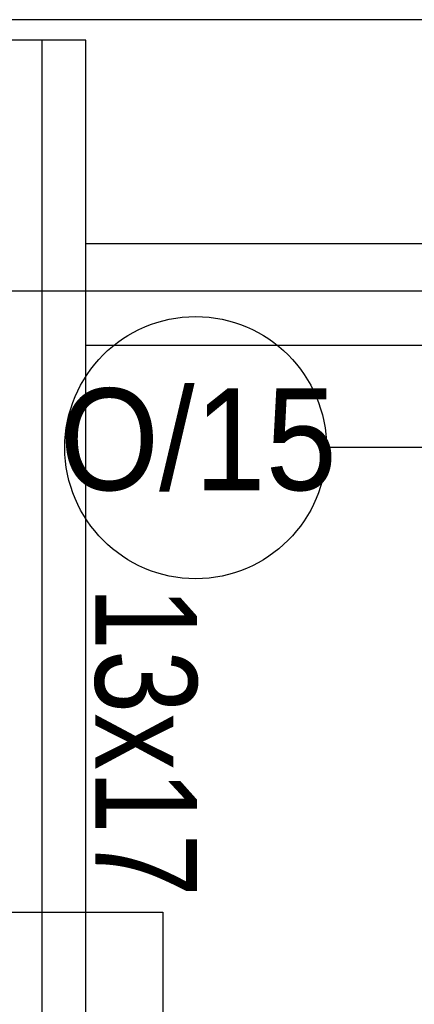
# Model space of a CAD drawing. Header units: millimetres. Extents: x 77315 to 1057463, y -108895 to -47643.
# Tile 22 of 62: x 86505 to 87087, y -95083 to -93633. Entities that reach past the tile are written whole.
import ezdxf

# ---------------------------------------------------------------- set-up
doc = ezdxf.new("R2010")
doc.units = ezdxf.units.MM
doc.header["$MEASUREMENT"] = 0
for name, color, linetype in [('A-OPISY-3', 7, 'Continuous'), ('detalokna', 7, 'Continuous'), ('Nowe_A-OKNA-OPIS', 7, 'Continuous'), ('opisy inne', 7, 'Continuous'), ('OSIE', 7, 'Continuous'), ('podwaliny', 7, 'Continuous'), ('wiezba', 7, 'Continuous')]:
    doc.layers.add(name, color=color, linetype=linetype)
doc.styles.add('STYL_AUTOMATYCZNY_3', font='arial.ttf', dxfattribs={"width": 0.8})
doc.styles.add('STYL_AUTOMATYCZNY_5', font='arial.ttf', dxfattribs={"width": 0.9})

msp = doc.modelspace()

# ---------------------------------------------------------------- linework, layer by layer
at = {"layer": 'A-OPISY-3'}
msp.add_lwpolyline([(84798, -95427.5), (84798, -94947.5), (86716.4, -94947.5), (86716.4, -95427.5)], close=True, dxfattribs=at)
at = {"layer": 'detalokna'}
msp.add_line((87474.1, -93632.9), (80878.4, -93632.9), dxfattribs=at)
at = {"layer": 'Nowe_A-OKNA-OPIS'}
msp.add_line((88162.8, -94263.2), (86957.7, -94263.2), dxfattribs=at)
msp.add_circle((86764.7, -94263.2), 193, dxfattribs=at)
at = {"layer": 'OSIE'}
for p, q in [((86537.9, -93662.9), (86537.9, -97433.6)), ((87451.3, -94032.8), (81417.2, -94032.8))]:
    msp.add_line(p, q, dxfattribs=at)
at = {"layer": 'podwaliny'}
for p, q in [((87321.3, -93962.8), (86602.9, -93962.8)), ((87321.3, -94112.8), (86602.9, -94112.8))]:
    msp.add_line(p, q, dxfattribs=at)
at = {"layer": 'wiezba'}
for p, q in [((86602.9, -93662.9), (86472.9, -93662.9)), ((86602.9, -97433.6), (86602.9, -93662.9))]:
    msp.add_line(p, q, dxfattribs=at)

# ---------------------------------------------------------------- texts
at = {"layer": 'Nowe_A-OKNA-OPIS', "insert": (86768.5, -94251.9), "char_height": 150, "attachment_point": 5, "style": 'STYL_AUTOMATYCZNY_5'}
msp.add_mtext('\\A1;{\\pqc;\\fArial|b0|i0|c238|p0;\\W0.900000;O/15}', dxfattribs=at)
at = {"layer": 'opisy inne', "insert": (86690.6, -94696.3), "char_height": 150, "attachment_point": 5, "rotation": 270, "style": 'STYL_AUTOMATYCZNY_3'}
msp.add_mtext('\\A1;{\\pqc;\\fArial|b0|i0|c238|p0;\\W0.800000;13x17}', dxfattribs=at)

doc.saveas('drawing.dxf')
